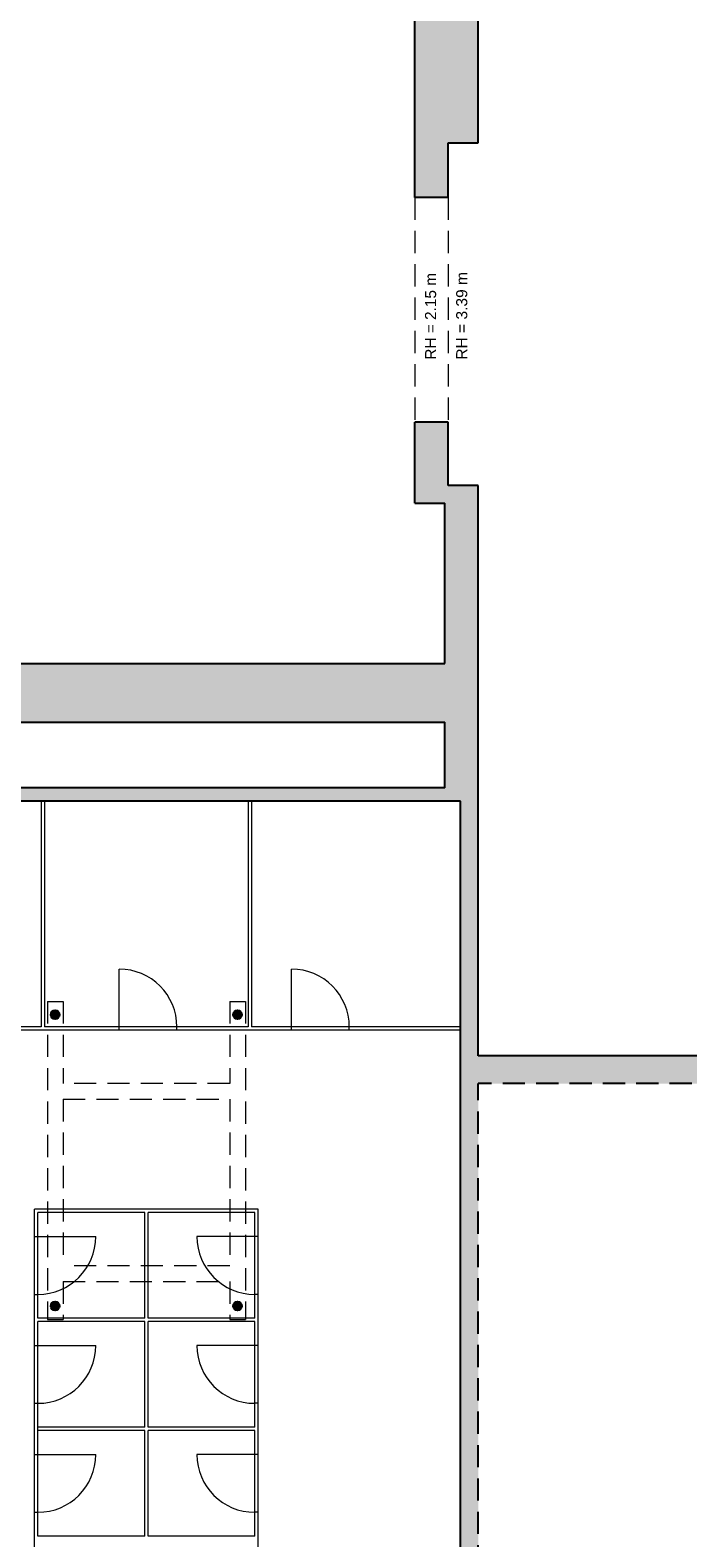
# Model space of a CAD drawing. Header units: metres. Extents: x 313 to 415, y -67 to 7.
# Tile 43 of 84: x 346.35 to 352.27, y -43.14 to -29.58. Entities that reach past the tile are written whole.
import ezdxf

# ---------------------------------------------------------------- set-up
doc = ezdxf.new("R2010")
doc.units = ezdxf.units.M
doc.header["$PDMODE"] = 65
doc.linetypes.add('AUSGEZOGEN', pattern=[0])
doc.linetypes.add('VERDECKT2_S2', pattern=[0.27, 0.2, -0.07])
for name, color, linetype, lineweight in [('Allgemein01', 7, 'AUSGEZOGEN', 13), ('Füllfläche', 7, 'AUSGEZOGEN', 13), ('Maßlinie Allgemein', 7, 'AUSGEZOGEN', 25), ('Möblierung', 7, 'AUSGEZOGEN', 25), ('Text Allgemein', 7, 'AUSGEZOGEN', 25)]:
    doc.layers.add(name, color=color, linetype=linetype, lineweight=lineweight)
doc.styles.add('ARIAL', font='ARIAL.TTF')
doc.dimstyles.new('DIMSTYLE_5', dxfattribs={"dimtxt": 0.2, "dimasz": 0.3, "dimexe": 0, "dimexo": 1e-06, "dimgap": 0.1, "dimtad": 2, "dimrnd": 0.005, "dimzin": 4, "dimdsep": 46, "dimtxsty": 'ARIAL', "dimblk1": 'ALL_ML_STRICH', "dimblk2": 'ALL_ML_STRICH', "dimsah": 1, "dimcen": 0, "dimse1": 1, "dimse2": 1, "dimclrd": 7, "dimclre": 7, "dimclrt": 7, "dimadec": 0, "dimazin": 0, "dimtfac": 1, "dimtdec": 0, "dimtix": 1, "dimtmove": 2, "dimatfit": 3, "dimfxl": 0, "dimtzin": 0, "dimlwd": 0, "dimlwe": 13, "dimarcsym": 0})

# ---------------------------------------------------------------- blocks, each defined once
blk = doc.blocks.new('ALL_ML_STRICH')
at = {"color": 0, "linetype": 'ByBlock', "lineweight": -2}
for p, q in [((0, -0.5), (0, 0.5)), ((-1, 0), (0.5, 0)), ((-0.3, -0.3), (0.3, 0.3))]:
    blk.add_line(p, q, dxfattribs=at)
blk = doc.blocks.new('*D58')
at = {"layer": 'DEFPOINTS', "color": 7, "linetype": 'AUSGEZOGEN', "lineweight": 13}
for p in [(358.034, 1.265), (315.334, -57.225), (352.314, -57.225)]:
    blk.add_point(p, dxfattribs=at)
at = {"layer": 'Maßlinie Allgemein', "color": 7, "linetype": 'AUSGEZOGEN', "lineweight": -2}
blk.add_line((315.334, -57.225), (315.334, 1.265), dxfattribs=at)
at = {"layer": 'Maßlinie Allgemein', "color": 7, "linetype": 'AUSGEZOGEN', "lineweight": 13, "xscale": 0.3, "yscale": 0.3, "zscale": 0.3}
for p, rotation in [((315.334, 1.265), 90), ((315.334, -57.225), 270)]:
    blk.add_blockref('ALL_ML_STRICH', p, dxfattribs=dict(at, rotation=rotation))
at = {"layer": 'Maßlinie Allgemein', "color": 7, "linetype": 'AUSGEZOGEN', "lineweight": 13, "insert": (315.151, -27.974), "char_height": 0.2, "width": 1, "attachment_point": 5, "rotation": 90, "style": 'ARIAL'}
blk.add_mtext('\\A1;{\\A1;{58.49\\H0.132000;\\S^ ;}}', dxfattribs=at)

msp = doc.modelspace()

# ---------------------------------------------------------------- hatches: boundary and pattern name
at = {"layer": 'Füllfläche', "linetype": 'AUSGEZOGEN', "lineweight": 25}
for points in [[(363.3395, -44.0554), (363.3395, -36.8454), (363.0895, -36.8454), (363.0895, -38.8054), (350.3845, -38.8054), (350.3845, -33.6754), (350.1145, -33.6754), (350.1145, -33.1054), (349.8145, -33.1054), (349.8145, -33.8354), (350.0845, -33.8354), (350.0845, -35.2754), (332.0845, -35.2754), (332.0845, -34.3254), (330.4645, -34.3254), (330.4645, -32.8254), (332.0845, -32.8254), (332.0845, -28.1654), (344.5245, -28.1654), (344.5245, -27.8654), (343.5245, -27.8654), (343.5245, -27.6554), (343.2145, -27.6554), (343.2145, -27.8654), (338.7645, -27.8654), (338.7645, -27.6654), (338.4545, -27.6654), (338.4545, -27.8654), (334.0045, -27.8654), (334.0045, -27.6654), (333.6945, -27.6654), (333.6945, -27.8654), (329.2445, -27.8654), (329.2445, -27.6654), (328.9345, -27.6654), (328.9345, -27.8654), (324.4845, -27.8654), (324.4845, -24.5654), (321.5845, -24.5654), (321.5845, -23.0454), (324.4845, -23.0454), (324.4845, -8.7654), (328.9345, -8.7654), (328.9346, -8.9754), (329.2446, -8.9754), (329.2445, -8.7654), (333.6945, -8.7654), (333.6946, -8.9754), (334.0046, -8.9754), (334.0045, -8.7654), (338.4545, -8.7654), (338.4545, -8.9754), (338.7646, -8.9754), (338.7645, -8.7654), (339.7945, -8.7654), (339.7945, -8.4654), (339.6646, -8.4654), (339.6646, -6.4654), (342.1646, -6.4654), (342.1646, -8.4654), (342.0445, -8.4654), (342.0445, -8.7654), (343.2145, -8.7654), (343.2145, -8.9754), (343.5246, -8.9754), (343.5245, -8.7654), (347.9745, -8.7654), (347.9745, -8.9754), (348.2845, -8.9754), (348.2845, -8.7654), (352.7345, -8.7654), (352.7345, -13.5954), (349.1145, -13.5954), (349.1145, -14.1454), (349.3645, -14.1454), (349.3645, -13.8454), (352.7345, -13.8454), (352.7345, -18.3454), (351.5495, -18.3454), (351.5495, -18.5954), (353.0445, -18.5954), (353.0445, -13.5954), (358.0345, -13.5954), (358.0345, -27.5054), (353.0445, -27.5054), (353.0445, -19.6954), (349.3646, -19.6954), (349.3645, -18.5954), (350.5495, -18.5954), (350.5495, -18.3454), (349.3645, -18.3454), (349.3645, -15.0254), (349.1145, -15.0254), (349.1145, -19.9454), (352.7345, -19.9454), (352.7345, -27.5054), (350.1845, -27.5054), (350.1845, -27.8654), (348.2845, -27.8654), (348.2845, -27.6654), (347.9745, -27.6654), (347.9745, -27.8654), (346.0345, -27.8654), (346.0345, -28.1654), (349.8145, -28.1654), (349.8145, -31.0854), (350.1145, -31.0854), (350.1145, -30.5954), (350.3845, -30.5954), (350.3845, -27.8654), (358.6445, -27.8654), (358.6445, 0.9046), (374.2245, 0.9046), (374.2245, -3.6354), (373.9645, -3.6354), (373.9645, -4.0154), (374.2245, -4.0154), (374.2245, -8.4254), (373.9645, -8.4254), (373.9645, -8.8054), (374.2245, -8.8054), (374.2245, -13.2154), (373.9645, -13.2154), (373.9645, -13.5954), (374.2245, -13.5954), (374.2245, -18.0054), (373.9645, -18.0054), (373.9645, -18.3854), (374.2245, -18.3854), (374.2245, -22.7954), (373.9645, -22.7954), (373.9645, -23.1754), (374.2245, -23.1754), (374.2245, -27.5854), (373.9645, -27.5854), (373.9645, -27.9654), (374.5045, -27.9654), (374.5045, -25.6154), (376.8145, -25.6154), (376.8145, -27.9454), (376.6345, -27.9454), (376.6345, -28.1954), (377.0645, -28.1954), (377.0645, -25.3654), (374.5045, -25.3654), (374.5045, -23.0754), (375.6645, -23.0754), (375.6645, -22.8254), (375.0145, -22.8254), (375.0145, -22.0654), (374.7345, -22.0654), (374.7345, -22.8254), (374.4545, -22.8254), (374.4545, -20.1254), (375.1045, -20.1254), (375.1045, -19.8254), (375.7045, -19.8254), (375.7045, -19.5254), (374.4745, -19.5254), (374.4745, -16.0754), (377.5445, -16.0754), (377.5445, -17.5254), (377.8445, -17.5254), (377.8445, -15.1954), (377.5445, -15.1954), (377.5445, -15.7754), (374.4745, -15.7754), (374.4745, -12.9754), (377.5445, -12.9754), (377.5445, -14.1954), (377.8445, -14.1954), (377.8445, -11.5754), (377.5445, -11.5754), (377.5445, -12.6754), (374.4745, -12.6754), (374.4745, -9.2754), (377.5445, -9.2754), (377.5445, -10.5754), (377.8445, -10.5754), (377.8445, -9.8454), (380.3645, -9.8454), (380.3645, -10.6154), (380.6645, -10.6154), (380.6645, -9.8454), (384.7045, -9.8454), (384.7045, -14.1954), (385.0045, -14.1954), (385.0045, -14.1454), (385.7245, -14.1454), (385.7245, -13.9354), (385.0045, -13.9354), (385.0045, -9.8454), (387.4645, -9.8454), (387.4645, -13.9354), (386.7245, -13.9354), (386.7245, -14.1454), (387.4645, -14.1454), (387.4645, -17.2754), (387.5545, -17.2754), (387.5545, -18.0654), (387.8545, -18.0654), (387.8545, -17.7854), (391.9845, -17.7854), (391.9845, -21.1654), (391.9245, -21.1654), (391.9245, -21.4354), (392.3645, -21.4354), (392.3645, -17.4854), (387.9145, -17.4854), (387.9145, -16.8054), (387.7645, -16.8054), (387.7645, -9.5454), (377.8445, -9.5454), (377.8445, -8.9754), (374.7245, -8.9754), (374.7245, 1.2646), (358.0345, 1.2646), (358.0345, -13.2154), (353.1845, -13.2154), (353.1845, -8.1454), (342.4345, -8.1454), (342.4345, -6.1654), (339.3646, -6.1654), (339.3646, -8.1454), (324.0345, -8.1454), (324.0345, -22.5954), (321.1345, -22.5954), (321.1345, -25.0154), (324.0345, -25.0154), (324.0345, -28.1854), (331.8145, -28.1854), (331.8145, -32.5254), (330.1645, -32.5254), (330.1645, -34.6254), (331.8145, -34.6254), (331.8145, -35.2754), (321.4245, -35.2754), (321.4245, -38.1654), (321.7045, -38.1654), (321.7045, -35.8054), (338.1645, -35.8054), (338.1645, -38.4754), (337.9945, -38.4754), (337.9945, -38.6254), (338.1645, -38.6254), (338.1645, -39.0354), (338.4145, -39.0354), (338.4145, -38.6254), (340.8445, -38.6254), (340.8445, -38.4754), (338.4145, -38.4754), (338.4145, -35.8054), (350.0845, -35.8054), (350.0845, -36.3954), (344.5745, -36.3954), (344.5745, -36.2954), (344.3245, -36.2954), (344.3245, -38.4754), (341.7745, -38.4754), (341.7745, -38.6254), (344.3245, -38.6254), (344.3245, -39.0354), (344.5745, -39.0354), (344.5745, -36.5154), (350.2245, -36.5154), (350.2245, -44.0054), (349.8345, -44.0054), (349.8345, -44.3354), (350.2245, -44.3354), (350.2245, -44.3754), (350.7345, -44.3754), (350.7345, -44.0054), (350.3845, -44.0054), (350.3845, -39.0554), (356.8045, -39.0554), (356.8045, -44.3754), (357.0545, -44.3754), (357.0545, -44.3354), (357.8545, -44.3354), (357.8545, -44.4054), (358.1995, -44.4054), (358.1995, -44.3354), (358.3395, -44.3354), (358.3395, -44.0054), (357.0545, -44.0054), (357.0545, -39.0554), (363.0895, -39.0554), (363.0895, -44.0054), (363.0295, -44.0054), (363.0295, -44.4054), (363.3395, -44.4054), (363.3395, -44.3354), (365.3395, -44.3354), (365.3395, -44.0554)], [(346.6181, -38.4274), (346.6175, -38.4247), (346.6167, -38.4221), (346.6157, -38.4196), (346.6146, -38.4172), (346.6133, -38.4148), (346.6118, -38.4126), (346.6102, -38.4104), (346.6084, -38.4083), (346.6065, -38.4064), (346.6045, -38.4046), (346.6024, -38.403), (346.6001, -38.4015), (346.5978, -38.4001), (346.5954, -38.3989), (346.5929, -38.3979), (346.5903, -38.397), (346.5877, -38.3964), (346.585, -38.3959), (346.5823, -38.3955), (346.5796, -38.3954), (346.5769, -38.3955), (346.5742, -38.3957), (346.5716, -38.3961), (346.5689, -38.3967), (346.5663, -38.3974), (346.5638, -38.3984), (346.5613, -38.3995), (346.559, -38.4008), (346.5567, -38.4022), (346.5545, -38.4038), (346.5524, -38.4055), (346.5504, -38.4074), (346.5486, -38.4094), (346.5469, -38.4115), (346.5454, -38.4137), (346.544, -38.416), (346.5428, -38.4184), (346.5417, -38.4209), (346.5408, -38.4234), (346.5401, -38.426), (346.5395, -38.4287), (346.5392, -38.4314), (346.539, -38.4341), (346.539, -38.4368), (346.5392, -38.4395), (346.5395, -38.4421), (346.5401, -38.4448), (346.5408, -38.4474), (346.5417, -38.4499), (346.5428, -38.4524), (346.544, -38.4548), (346.5454, -38.4571), (346.5469, -38.4594), (346.5486, -38.4615), (346.5504, -38.4635), (346.5524, -38.4653), (346.5545, -38.467), (346.5567, -38.4686), (346.559, -38.47), (346.5613, -38.4713), (346.5638, -38.4724), (346.5663, -38.4734), (346.5689, -38.4741), (346.5716, -38.4747), (346.5742, -38.4751), (346.5769, -38.4754), (346.5796, -38.4754), (346.5823, -38.4753), (346.585, -38.4749), (346.5877, -38.4744), (346.5903, -38.4738), (346.5929, -38.4729), (346.5954, -38.4719), (346.5978, -38.4707), (346.6001, -38.4694), (346.6024, -38.4678), (346.6045, -38.4662), (346.6065, -38.4644), (346.6084, -38.4625), (346.6102, -38.4604), (346.6118, -38.4583), (346.6133, -38.456), (346.6146, -38.4536), (346.6157, -38.4512), (346.6167, -38.4487), (346.6175, -38.4461), (346.6181, -38.4435), (346.6186, -38.4408), (346.6189, -38.4381), (346.619, -38.4354), (346.6189, -38.4327), (346.6186, -38.43)], [(348.2587, -38.4312), (348.2585, -38.4291), (348.2581, -38.4271), (348.2576, -38.4251), (348.257, -38.423), (348.2563, -38.4211), (348.2555, -38.4191), (348.2546, -38.4172), (348.2536, -38.4154), (348.2525, -38.4136), (348.2513, -38.4119), (348.2501, -38.4102), (348.2487, -38.4086), (348.2472, -38.4071), (348.2457, -38.4057), (348.2441, -38.4043), (348.2425, -38.403), (348.2408, -38.4019), (348.239, -38.4008), (348.2371, -38.3998), (348.2352, -38.3989), (348.2333, -38.3981), (348.2313, -38.3974), (348.2293, -38.3968), (348.2273, -38.3963), (348.2252, -38.3959), (348.2231, -38.3956), (348.2211, -38.3955), (348.219, -38.3954), (348.2169, -38.3955), (348.2148, -38.3956), (348.2127, -38.3959), (348.2106, -38.3963), (348.2086, -38.3968), (348.2066, -38.3974), (348.2046, -38.3981), (348.2027, -38.3989), (348.2008, -38.3998), (348.199, -38.4008), (348.1972, -38.4019), (348.1955, -38.403), (348.1938, -38.4043), (348.1922, -38.4057), (348.1907, -38.4071), (348.1892, -38.4086), (348.1879, -38.4102), (348.1866, -38.4119), (348.1854, -38.4136), (348.1843, -38.4154), (348.1833, -38.4172), (348.1824, -38.4191), (348.1816, -38.4211), (348.1809, -38.423), (348.1803, -38.4251), (348.1798, -38.4271), (348.1795, -38.4291), (348.1792, -38.4312), (348.179, -38.4333), (348.179, -38.4354), (348.179, -38.4375), (348.1792, -38.4396), (348.1795, -38.4417), (348.1798, -38.4437), (348.1803, -38.4458), (348.1809, -38.4478), (348.1816, -38.4497), (348.1824, -38.4517), (348.1833, -38.4536), (348.1843, -38.4554), (348.1854, -38.4572), (348.1866, -38.4589), (348.1879, -38.4606), (348.1892, -38.4622), (348.1907, -38.4637), (348.1922, -38.4651), (348.1938, -38.4665), (348.1955, -38.4678), (348.1972, -38.469), (348.199, -38.47), (348.2008, -38.471), (348.2027, -38.4719), (348.2046, -38.4727), (348.2066, -38.4734), (348.2086, -38.474), (348.2106, -38.4745), (348.2127, -38.4749), (348.2148, -38.4752), (348.2169, -38.4754), (348.219, -38.4754), (348.2211, -38.4754), (348.2231, -38.4752), (348.2252, -38.4749), (348.2273, -38.4745), (348.2293, -38.474), (348.2313, -38.4734), (348.2333, -38.4727), (348.2352, -38.4719), (348.2371, -38.471), (348.239, -38.47), (348.2408, -38.469), (348.2425, -38.4678), (348.2441, -38.4665), (348.2457, -38.4651), (348.2472, -38.4637), (348.2487, -38.4622), (348.2501, -38.4606), (348.2513, -38.4589), (348.2525, -38.4572), (348.2536, -38.4554), (348.2546, -38.4536), (348.2555, -38.4517), (348.2563, -38.4497), (348.257, -38.4478), (348.2576, -38.4458), (348.2581, -38.4437), (348.2585, -38.4417), (348.2587, -38.4396), (348.2589, -38.4375), (348.259, -38.4354), (348.2589, -38.4333)], [(346.6175, -41.0661), (346.618, -41.064), (346.6184, -41.0619), (346.6187, -41.0597), (346.6189, -41.0576), (346.619, -41.0554), (346.6189, -41.0532), (346.6187, -41.0511), (346.6184, -41.0489), (346.618, -41.0468), (346.6175, -41.0447), (346.6169, -41.0426), (346.6161, -41.0406), (346.6153, -41.0386), (346.6143, -41.0367), (346.6132, -41.0348), (346.6121, -41.033), (346.6108, -41.0312), (346.6095, -41.0295), (346.608, -41.0279), (346.6065, -41.0264), (346.6049, -41.0249), (346.6032, -41.0236), (346.6014, -41.0223), (346.5996, -41.0211), (346.5977, -41.0201), (346.5958, -41.0191), (346.5938, -41.0182), (346.5917, -41.0175), (346.5897, -41.0169), (346.5876, -41.0163), (346.5854, -41.0159), (346.5833, -41.0156), (346.5811, -41.0155), (346.579, -41.0154), (346.5768, -41.0155), (346.5746, -41.0156), (346.5725, -41.0159), (346.5704, -41.0163), (346.5683, -41.0169), (346.5662, -41.0175), (346.5642, -41.0182), (346.5622, -41.0191), (346.5602, -41.0201), (346.5583, -41.0211), (346.5565, -41.0223), (346.5548, -41.0236), (346.5531, -41.0249), (346.5515, -41.0264), (346.5499, -41.0279), (346.5485, -41.0295), (346.5471, -41.0312), (346.5459, -41.033), (346.5447, -41.0348), (346.5436, -41.0367), (346.5427, -41.0386), (346.5418, -41.0406), (346.5411, -41.0426), (346.5404, -41.0447), (346.5399, -41.0468), (346.5395, -41.0489), (346.5392, -41.0511), (346.539, -41.0532), (346.539, -41.0554), (346.539, -41.0576), (346.5392, -41.0597), (346.5395, -41.0619), (346.5399, -41.064), (346.5404, -41.0661), (346.5411, -41.0682), (346.5418, -41.0702), (346.5427, -41.0722), (346.5436, -41.0741), (346.5447, -41.076), (346.5459, -41.0779), (346.5471, -41.0796), (346.5485, -41.0813), (346.5499, -41.0829), (346.5515, -41.0844), (346.5531, -41.0859), (346.5548, -41.0872), (346.5565, -41.0885), (346.5583, -41.0897), (346.5602, -41.0907), (346.5622, -41.0917), (346.5642, -41.0926), (346.5662, -41.0933), (346.5683, -41.0939), (346.5704, -41.0945), (346.5725, -41.0949), (346.5746, -41.0952), (346.5768, -41.0953), (346.579, -41.0954), (346.5811, -41.0953), (346.5833, -41.0952), (346.5854, -41.0949), (346.5876, -41.0945), (346.5897, -41.0939), (346.5917, -41.0933), (346.5938, -41.0926), (346.5958, -41.0917), (346.5977, -41.0907), (346.5996, -41.0897), (346.6014, -41.0885), (346.6032, -41.0872), (346.6049, -41.0859), (346.6065, -41.0844), (346.608, -41.0829), (346.6095, -41.0813), (346.6108, -41.0796), (346.6121, -41.0779), (346.6132, -41.076), (346.6143, -41.0741), (346.6153, -41.0722), (346.6161, -41.0702), (346.6169, -41.0682)], [(348.259, -41.0554), (348.2589, -41.0533), (348.2587, -41.0512), (348.2585, -41.0491), (348.2581, -41.0471), (348.2576, -41.0451), (348.257, -41.043), (348.2563, -41.0411), (348.2555, -41.0391), (348.2546, -41.0372), (348.2536, -41.0354), (348.2525, -41.0336), (348.2513, -41.0319), (348.2501, -41.0302), (348.2487, -41.0286), (348.2472, -41.0271), (348.2457, -41.0257), (348.2441, -41.0243), (348.2425, -41.023), (348.2408, -41.0219), (348.239, -41.0208), (348.2371, -41.0198), (348.2352, -41.0189), (348.2333, -41.0181), (348.2313, -41.0174), (348.2293, -41.0168), (348.2273, -41.0163), (348.2252, -41.0159), (348.2231, -41.0156), (348.2211, -41.0155), (348.219, -41.0154), (348.2169, -41.0155), (348.2148, -41.0156), (348.2127, -41.0159), (348.2106, -41.0163), (348.2086, -41.0168), (348.2066, -41.0174), (348.2046, -41.0181), (348.2027, -41.0189), (348.2008, -41.0198), (348.199, -41.0208), (348.1972, -41.0219), (348.1955, -41.023), (348.1938, -41.0243), (348.1922, -41.0257), (348.1907, -41.0271), (348.1892, -41.0286), (348.1879, -41.0302), (348.1866, -41.0319), (348.1854, -41.0336), (348.1843, -41.0354), (348.1833, -41.0372), (348.1824, -41.0391), (348.1816, -41.0411), (348.1809, -41.043), (348.1803, -41.0451), (348.1798, -41.0471), (348.1795, -41.0491), (348.1792, -41.0512), (348.179, -41.0533), (348.179, -41.0554), (348.179, -41.0575), (348.1792, -41.0596), (348.1795, -41.0617), (348.1798, -41.0637), (348.1803, -41.0658), (348.1809, -41.0678), (348.1816, -41.0697), (348.1824, -41.0717), (348.1833, -41.0736), (348.1843, -41.0754), (348.1854, -41.0772), (348.1866, -41.0789), (348.1879, -41.0806), (348.1892, -41.0822), (348.1907, -41.0837), (348.1922, -41.0851), (348.1938, -41.0865), (348.1955, -41.0878), (348.1972, -41.089), (348.199, -41.09), (348.2008, -41.091), (348.2027, -41.0919), (348.2046, -41.0927), (348.2066, -41.0934), (348.2086, -41.094), (348.2106, -41.0945), (348.2127, -41.0949), (348.2148, -41.0952), (348.2169, -41.0954), (348.219, -41.0954), (348.2211, -41.0954), (348.2231, -41.0952), (348.2252, -41.0949), (348.2273, -41.0945), (348.2293, -41.094), (348.2313, -41.0934), (348.2333, -41.0927), (348.2352, -41.0919), (348.2371, -41.091), (348.239, -41.09), (348.2408, -41.089), (348.2425, -41.0878), (348.2441, -41.0865), (348.2457, -41.0851), (348.2472, -41.0837), (348.2487, -41.0822), (348.2501, -41.0806), (348.2513, -41.0789), (348.2525, -41.0772), (348.2536, -41.0754), (348.2546, -41.0736), (348.2555, -41.0717), (348.2563, -41.0697), (348.257, -41.0678), (348.2576, -41.0658), (348.2581, -41.0637), (348.2585, -41.0617), (348.2587, -41.0596), (348.2589, -41.0575)]]:
    msp.add_hatch(color=254, dxfattribs=at).paths.add_polyline_path(points)

# ---------------------------------------------------------------- linework, layer by layer
at = {"layer": 'Allgemein01', "color": 7, "linetype": 'AUSGEZOGEN', "lineweight": 25}
for p, q in [((350.3845, -30.5954), (350.3845, -27.8654)), ((349.8145, -31.0854), (349.8145, -28.1654)), ((350.1145, -30.5954), (350.3845, -30.5954)), ((350.1145, -31.0854), (350.1145, -30.5954)), ((350.1145, -31.0854), (349.8145, -31.0854)), ((350.1145, -33.1054), (349.8145, -33.1054)), ((349.8145, -33.8354), (349.8145, -33.1054)), ((350.1145, -33.6754), (350.1145, -33.1054)), ((350.3845, -33.6754), (350.1145, -33.6754)), ((350.3845, -38.8054), (350.3845, -33.6754)), ((349.8145, -33.8354), (350.0845, -33.8354)), ((350.0845, -35.2754), (350.0845, -33.8354)), ((332.0845, -35.2754), (350.0845, -35.2754)), ((338.4145, -35.8054), (350.0845, -35.8054)), ((350.0845, -36.3954), (350.0845, -35.8054)), ((350.0845, -36.3954), (344.5745, -36.3954)), ((350.2245, -36.5154), (344.5745, -36.5154)), ((350.2245, -44.0054), (350.2245, -36.5154)), ((363.0895, -38.8054), (350.3845, -38.8054))]:
    msp.add_line(p, q, dxfattribs=at)
at = {"layer": 'Allgemein01', "color": 7, "linetype": 'VERDECKT2_S2', "lineweight": 13}
for p, q in [((349.8145, -31.0854), (349.8145, -33.1054)), ((350.1145, -31.0854), (350.1145, -33.1054)), ((346.509, -38.3154), (346.509, -41.1754)), ((346.509, -38.3154), (346.65, -38.3154)), ((346.65, -38.3154), (346.65, -39.0554)), ((348.149, -38.3154), (348.29, -38.3154)), ((348.149, -38.3154), (348.149, -39.0554)), ((348.29, -38.3154), (348.29, -41.1754)), ((348.149, -39.0554), (346.65, -39.0554)), ((346.65, -39.1954), (348.149, -39.1954)), ((346.65, -39.1954), (346.65, -40.6954)), ((348.149, -39.1954), (348.149, -40.6954)), ((348.149, -40.6954), (346.65, -40.6954)), ((346.65, -40.8354), (348.149, -40.8354)), ((346.65, -40.8354), (346.65, -41.1754)), ((348.149, -40.8354), (348.149, -41.1754)), ((346.509, -41.1754), (346.65, -41.1754)), ((348.149, -41.1754), (348.29, -41.1754))]:
    msp.add_line(p, q, dxfattribs=at)
at = {"layer": 'Allgemein01', "color": 253, "linetype": 'VERDECKT2_S2', "lineweight": 25}
for p in [(356.8045, -39.0554), (350.3845, -44.0054)]:
    msp.add_line(p, (350.3845, -39.0554), dxfattribs=at)
at = {"layer": 'Allgemein01', "color": 7, "linetype": 'AUSGEZOGEN', "lineweight": 25}
for centre in [(346.579, -38.4354), (348.219, -38.4354), (346.579, -41.0554), (348.219, -41.0554)]:
    msp.add_circle(centre, 0.04, dxfattribs=at)
at = {"layer": 'Möblierung', "color": 7, "linetype": 'AUSGEZOGEN', "lineweight": 13}
for p, q in [((346.4545, -36.5154), (346.4545, -38.5454)), ((346.4845, -36.5154), (346.4845, -38.5454)), ((348.3145, -36.5154), (348.3145, -38.5454)), ((348.3445, -36.5154), (348.3445, -38.5454)), ((347.1545, -38.5454), (347.1545, -38.0254)), ((348.7045, -38.5454), (348.7045, -38.0254)), ((346.4545, -38.5454), (344.5745, -38.5454)), ((350.2245, -38.5754), (344.5745, -38.5754)), ((348.3145, -38.5454), (346.4845, -38.5454)), ((347.1545, -38.5754), (347.1545, -38.5454)), ((347.6745, -38.5754), (347.6745, -38.5454)), ((350.2245, -38.5454), (348.3445, -38.5454)), ((348.7045, -38.5754), (348.7045, -38.5454)), ((349.2245, -38.5754), (349.2245, -38.5454)), ((346.3945, -44.0054), (346.3945, -40.1854)), ((348.4045, -40.1854), (346.3945, -40.1854)), ((347.3845, -40.2154), (346.4245, -40.2154)), ((346.4245, -41.1654), (346.4245, -40.2154)), ((347.3845, -41.1654), (347.3845, -40.2154)), ((348.3745, -40.2154), (347.4145, -40.2154)), ((347.4145, -41.1654), (347.4145, -40.2154)), ((348.3745, -41.1654), (348.3745, -40.2154)), ((348.4045, -44.0054), (348.4045, -40.1854)), ((346.3945, -40.4304), (346.4245, -40.4304)), ((346.4245, -40.4304), (346.9445, -40.4304)), ((348.3745, -40.4304), (347.8545, -40.4304)), ((348.4045, -40.4304), (348.3745, -40.4304)), ((346.3945, -40.9504), (346.4245, -40.9504)), ((348.4045, -40.9504), (348.3745, -40.9504)), ((347.3845, -41.1654), (346.4245, -41.1654)), ((347.3845, -41.1954), (346.4245, -41.1954)), ((346.4245, -43.1254), (346.4245, -41.1954)), ((347.3845, -42.1454), (347.3845, -41.1954)), ((348.3745, -41.1654), (347.4145, -41.1654)), ((348.3745, -41.1954), (347.4145, -41.1954)), ((347.4145, -42.1454), (347.4145, -41.1954)), ((348.3745, -42.1454), (348.3745, -41.1954)), ((346.3945, -41.4104), (346.4245, -41.4104)), ((346.4245, -41.4104), (346.9445, -41.4104)), ((348.3745, -41.4104), (347.8545, -41.4104)), ((348.4045, -41.4104), (348.3745, -41.4104)), ((346.3945, -41.9304), (346.4245, -41.9304)), ((348.4045, -41.9304), (348.3745, -41.9304)), ((347.3845, -42.1454), (346.4245, -42.1454)), ((348.3745, -42.1454), (347.4145, -42.1454)), ((347.3845, -42.1754), (346.4245, -42.1754)), ((347.3845, -43.1254), (347.3845, -42.1754)), ((348.3745, -42.1754), (347.4145, -42.1754)), ((347.4145, -43.1254), (347.4145, -42.1754)), ((348.3745, -43.1254), (348.3745, -42.1754)), ((346.3945, -42.3904), (346.4245, -42.3904)), ((346.4245, -42.3904), (346.9445, -42.3904)), ((348.3745, -42.3904), (347.8545, -42.3904)), ((348.4045, -42.3904), (348.3745, -42.3904)), ((346.3945, -42.9104), (346.4245, -42.9104)), ((348.4045, -42.9104), (348.3745, -42.9104)), ((347.3845, -43.1254), (346.4245, -43.1254)), ((348.3745, -43.1254), (347.4145, -43.1254))]:
    msp.add_line(p, q, dxfattribs=at)
for centre, start, end in [((347.1545, -38.5454), 0, 90), ((348.7045, -38.5454), 0, 90), ((346.4245, -40.4304), 270, 0), ((348.3745, -40.4304), 180, 270), ((346.4245, -41.4104), 270, 0), ((348.3745, -41.4104), 180, 270), ((346.4245, -42.3904), 270, 0), ((348.3745, -42.3904), 180, 270)]:
    msp.add_arc(centre, 0.52, start, end, dxfattribs=at)

# ---------------------------------------------------------------- texts
at = {"layer": 'Text Allgemein', "color": 7, "linetype": 'AUSGEZOGEN', "lineweight": 25, "char_height": 0.1, "attachment_point": 7, "rotation": 90, "style": 'ARIAL'}
for s, insert, width in [('\\W0.99;RH = 2.15 m', (350.0068, -32.5443), 0.839586), ('\\W1.00;RH = 3.39 m', (350.2868, -32.5443), 0.84007)]:
    msp.add_mtext(s, dxfattribs=dict(at, insert=insert, width=width))

# ---------------------------------------------------------------- dimensions: what is measured, and where the dimension line sits
at = {"layer": 'Maßlinie Allgemein', "color": 7, "linetype": 'AUSGEZOGEN', "lineweight": 13}
dim = msp.add_linear_dim(base=(315.3345, 1.2646), p1=(352.3145, -57.2254), p2=(358.0345, 1.2646), angle=90, dimstyle='DIMSTYLE_5', override={"dimpost": '<>', "dimclrd": 7, "dimclre": 7, "dimclrt": 7, "dimlwd": 0, "dimlwe": 13}, dxfattribs=at)
dim.commit()
dim.dimension.update_dxf_attribs({"geometry": '*D58', "text_midpoint": (315.1511, -27.9739), "dimtype": 160})

doc.saveas('drawing.dxf')
